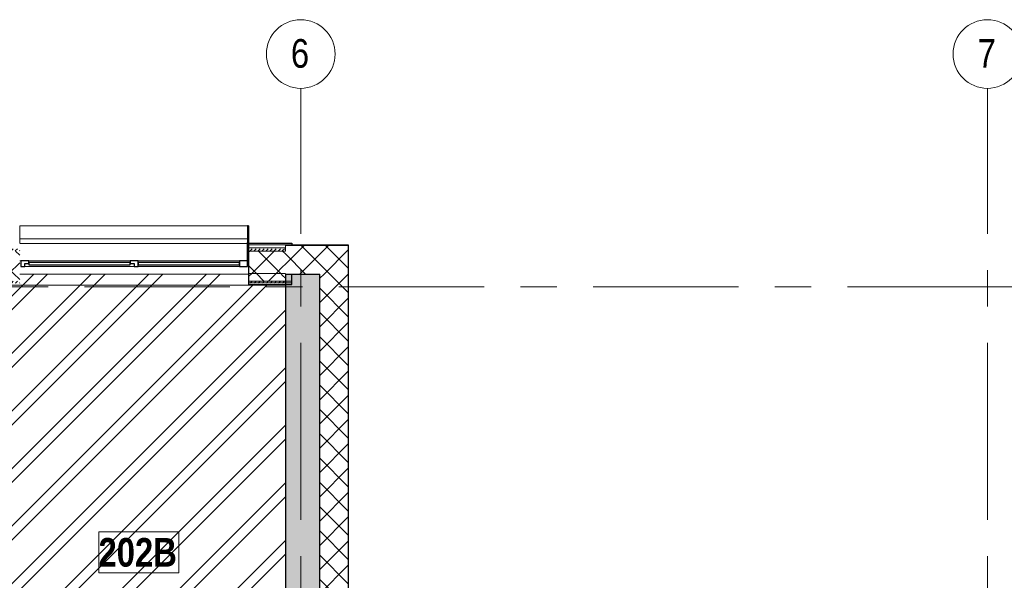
# Model space of a CAD drawing. Header units: millimetres. Extents: x -1660 to 55061, y -2461 to 22251.
# Tile 75 of 76: x 27545 to 36147, y 15436 to 20334. Entities that reach past the tile are written whole.
import ezdxf

# ---------------------------------------------------------------- set-up
doc = ezdxf.new("R2010")
doc.units = ezdxf.units.MM
doc.linetypes.add('Grid Line 1_2_', pattern=[2222.5, 1270, -317.5, 317.5, -317.5])
for name, color, linetype, lineweight, true_color in [('Color Fill-3', 7, 'Continuous', 9, 0xc0c040), ('Cut Pattern-2', 7, 'Continuous', 9, 0x787878), ('Cut Pattern-4', 9, 'Continuous', 9, 0x808080)]:
    doc.layers.add(name, color=color, linetype=linetype, lineweight=lineweight, true_color=true_color)
for name, color, linetype, lineweight in [('Common Edges', 7, 'Continuous', 9), ('Cut Pattern-3', 7, 'Continuous', 9), ('Floors', 7, 'Continuous', 9), ('Generic Models', 7, 'Continuous', 9), ('Generic Models-1', 7, 'Continuous', 25), ('Grids', 7, 'Continuous', 9), ('Grids-1', 7, 'Grid Line 1_2_', 9), ('Room Tags', 7, 'Continuous', 9), ('Walls', 7, 'Continuous', 9), ('Walls-1', 7, 'Continuous', 25), ('Windows', 7, 'Continuous', 9), ('Windows-1', 7, 'Continuous', 25)]:
    doc.layers.add(name, color=color, linetype=linetype, lineweight=lineweight)
doc.styles.add('Swis721 Cn BT', font='swissc.ttf', dxfattribs={"height": 250})
doc.styles.add('Swis721 Cn BT_B', font='swisscb.ttf', dxfattribs={"height": 250})
pattern_1 = [(45, (0, 0), (0, 35.355339), [25, -25])]
pattern_2 = [(45, (0, 0), (-106.066, 106.066), []), (135, (0, 0), (-106.066, -106.066), [])]

# ---------------------------------------------------------------- blocks, each defined once
blk = doc.blocks.new('1_0 W - 2x2 - -A-03-V12-2 Korruse põrandate plaan')
at = {"layer": 'Windows'}
for p, q in [((-1000, 186), (-1000, 223)), ((990, 223), (-1000, 223)), ((-990, 31), (-1000, 31)), ((-920, 31), (-35, 31)), ((35, 31), (920, 31)), ((1000, 31), (990, 31)), ((0, -19), (-955, -19)), ((920, -19), (35, -19))]:
    blk.add_line(p, q, dxfattribs=at)
at = {"layer": 'Windows-1'}
for p, q in [((-920, 31), (-990, 31)), ((-990, 31), (-990, -19)), ((-955, -19), (-955, 6)), ((-955, 6), (-920, 6)), ((-920, 6), (-920, 31)), ((-35, 16), (-920, 16)), ((-920, 16), (-920, -4)), ((35, 31), (-35, 31)), ((-35, 31), (-35, 6)), ((-35, -4), (-35, 16)), ((-35, 6), (0, 6)), ((0, 6), (0, -19)), ((35, -19), (35, 31)), ((920, 16), (35, 16)), ((35, 16), (35, -4)), ((990, 31), (920, 31)), ((920, 31), (920, -19)), ((920, -4), (920, 16)), ((990, -19), (990, 31)), ((-990, -19), (-955, -19)), ((-920, -4), (-35, -4)), ((0, -19), (35, -19)), ((35, -4), (920, -4)), ((920, -19), (990, -19))]:
    blk.add_line(p, q, dxfattribs=at)
blk = doc.blocks.new('Generic Models 18 - Generic Models 17-1525957-2 Korruse põrandate plaan')
at = {"layer": 'Generic Models'}
for q in [(29534.7, 18532.9), (27544.7, 18419.9)]:
    blk.add_line((27544.7, 18532.9), q, dxfattribs=at)
at = {"layer": 'Generic Models-1'}
for p, q in [((29544.7, 18532.9), (29534.7, 18532.9)), ((29534.7, 18532.9), (29534.7, 18388.5)), ((29544.7, 18532.9), (29544.7, 18388.5)), ((29534.7, 18232.9), (29534.7, 18388.5)), ((29544.7, 18232.9), (29544.7, 18388.5)), ((29534.7, 18232.9), (29544.7, 18232.9))]:
    blk.add_line(p, q, dxfattribs=at)
blk = doc.blocks.new('Grid - M_Grid Head - Circle väike-415116-2 Korruse põrandate plaan')
at = {"layer": 'Grids'}
blk.add_circle((0, 0), 3, dxfattribs=at)
blk = doc.blocks.new('1_0 Room Tag - 2_5mm Nr-411650-2 Korruse põrandate plaan')
at = {"layer": 'Room Tags'}
for p, q in [((3.5, 1.8), (-3.5, 1.8)), ((-3.5, 1.8), (-3.5, -1.8)), ((3.5, 1.8), (3.5, -1.8)), ((3.5, -1.8), (-3.5, -1.8))]:
    blk.add_line(p, q, dxfattribs=at)

msp = doc.modelspace()

# ---------------------------------------------------------------- hatches: boundary and pattern name
at = {"layer": 'Color Fill-3'}
h = msp.add_hatch(dxfattribs=at)
h.set_pattern_fill('FP_3', color=256, style=0, pattern_type=2)
h.set_pattern_definition([(45, (0, 0), (-251.447, 251.447), []), (45, (0, 381), (-251.447, 251.447), [])])
h.paths.add_polyline_path([(27163.8, 13151.6), (27163.8, 13236.1), (27153.8, 13236.1), (27153.8, 13151.6)], flags=0)
h.paths.add_polyline_path([(28053.8, 13151.6), (28053.8, 13236.1), (28936, 13236.1), (28936, 13767.1), (29866, 13767.1), (29866, 18020.9), (29544.7, 18020.9), (29544.7, 18111.9), (27544.7, 18111.9), (27544.7, 18020.9), (27252.1, 18020.9), (27252.1, 17831.9), (27166.3, 17831.9), (27166.3, 13236.1), (27178.8, 13236.1), (27178.8, 14086.1), (27228.8, 14086.1), (27229.2, 13236.1), (28043.8, 13236.1), (28043.8, 13151.6)], flags=0)
at = {"layer": 'Cut Pattern-2'}
msp.add_hatch(color=256, dxfattribs=at).paths.add_polyline_path([(29866, 11777.1), (30166, 11778.1), (30166, 18111.9), (29866, 18111.9), (29866, 11845.5)], flags=0)
at = {"layer": 'Cut Pattern-3'}
h = msp.add_hatch(dxfattribs=at)
h.set_pattern_fill('FP_1', color=256, style=0, pattern_type=2)
h.set_pattern_definition(pattern_1)
h.paths.add_polyline_path([(27252.1, 18035.9), (27544.7, 18035.9), (27544.7, 18050.9), (27252.1, 18050.8)], flags=0)
h.paths.add_polyline_path([(29842, 18035.9), (29842, 18050.9), (29544.7, 18050.9), (29544.7, 18035.9), (29805.4, 18035.9)], flags=0)
h = msp.add_hatch(dxfattribs=at)
h.set_pattern_fill('FP_1', color=256, style=0, pattern_type=2)
h.set_pattern_definition(pattern_1)
h.paths.add_polyline_path([(27318.2, 18020.9), (27544.7, 18020.9), (27544.7, 18035.9), (27252.1, 18035.9), (27252.1, 18020.9)], flags=0)
h.paths.add_polyline_path([(29793.4, 18020.9), (29842, 18020.9), (29842, 18035.9), (29544.7, 18035.9), (29544.7, 18020.9), (29751.5, 18020.9)], flags=0)
h = msp.add_hatch(dxfattribs=at)
h.set_pattern_fill('FP_1', color=256, style=0, pattern_type=2)
h.set_pattern_definition(pattern_1)
h.paths.add_polyline_path([(29866, 18035.9), (29866, 18050.9), (29842, 18050.8), (29842, 18035.9)], flags=0)
h = msp.add_hatch(dxfattribs=at)
h.set_pattern_fill('FP_1', color=256, style=0, pattern_type=2)
h.set_pattern_definition(pattern_1)
h.paths.add_polyline_path([(29866, 18020.9), (29866, 18035.9), (29842, 18035.9), (29842, 18020.9)], flags=0)
at = {"layer": 'Cut Pattern-4'}
h = msp.add_hatch(dxfattribs=at)
h.set_pattern_fill('FP_1', color=256, style=0, pattern_type=2)
h.set_pattern_definition(pattern_1)
h.paths.add_polyline_path([(27544.7, 18311.9), (27544.7, 18341.9), (27252.1, 18341.9), (27252.1, 18311.9)], flags=0)
h.paths.add_polyline_path([(29842, 18311.9), (29842, 18341.9), (29544.7, 18341.9), (29544.7, 18311.9), (29751.5, 18311.9)], flags=0)
h = msp.add_hatch(dxfattribs=at)
h.set_pattern_fill('FP_1', color=256, style=0, pattern_type=2)
h.set_pattern_definition(pattern_1)
h.paths.add_polyline_path([(29864.2, 18311.9), (29866, 18311.9), (29866, 18341.9), (29842, 18341.9), (29842, 18311.9)], flags=0)
h = msp.add_hatch(dxfattribs=at)
h.set_pattern_fill('FP_2', color=256, style=0, pattern_type=2)
h.set_pattern_definition(pattern_2)
h.paths.add_polyline_path([(29866, 18111.9), (30416, 18111.9), (30416, 18361.9), (29866, 18361.9), (29866, 18116.9)], flags=0)
h = msp.add_hatch(dxfattribs=at)
h.set_pattern_fill('FP_2', color=256, style=0, pattern_type=2)
h.set_pattern_definition(pattern_2)
h.paths.add_polyline_path([(27252.1, 18116.9), (27544.7, 18116.9), (27544.7, 18311.9), (27252.1, 18311.9)], flags=0)
h.paths.add_polyline_path([(29751.5, 18116.9), (29842, 18116.9), (29842, 18311.9), (29544.7, 18311.9), (29544.7, 18116.9)], flags=0)
h = msp.add_hatch(dxfattribs=at)
h.set_pattern_fill('FP_2', color=256, style=0, pattern_type=2)
h.set_pattern_definition(pattern_2)
h.paths.add_polyline_path([(29866, 18116.9), (29866, 18311.9), (29842, 18311.9), (29842, 18116.9), (29865.9, 18116.9)], flags=0)
h = msp.add_hatch(dxfattribs=at)
h.set_pattern_fill('FP_2', color=256, style=0, pattern_type=2)
h.set_pattern_definition(pattern_2)
h.paths.add_polyline_path([(27544.7, 18050.9), (27544.7, 18116.9), (27252.1, 18116.9), (27252.1, 18050.9)], flags=0)
h.paths.add_polyline_path([(29544.7, 18050.9), (29842, 18050.9), (29842, 18116.9), (29544.7, 18116.9), (29544.7, 18111.9)], flags=0)
h = msp.add_hatch(dxfattribs=at)
h.set_pattern_fill('FP_2', color=256, style=0, pattern_type=2)
h.set_pattern_definition(pattern_2)
h.paths.add_polyline_path([(29866, 18050.9), (29865.9, 18116.9), (29842, 18116.9), (29842, 18050.9)], flags=0)
h = msp.add_hatch(dxfattribs=at)
h.set_pattern_fill('FP_2', color=256, style=0, pattern_type=2)
h.set_pattern_definition(pattern_2)
h.paths.add_polyline_path([(30166, 11824.1), (30416, 11824.1), (30416, 18111.9), (30166, 18111.9), (30166, 11847.7)], flags=0)

# ---------------------------------------------------------------- linework, layer by layer
at = {"layer": 'Common Edges'}
for p, q in [((29544.7, 18366.9), (29921, 18366.9)), ((29544.7, 18341.9), (29866, 18341.9)), ((29866, 18311.9), (29866, 18362.9)), ((29866, 18362.9), (29921, 18362.9)), ((29866, 18361.9), (30417, 18361.9)), ((30416, 11824.1), (30416, 18362.9)), ((29544.7, 18311.9), (29866, 18311.9)), ((29544.7, 18116.9), (29866, 18116.9)), ((29544.7, 18050.9), (29921, 18050.9)), ((29544.7, 18035.9), (29921, 18035.9))]:
    msp.add_line(p, q, dxfattribs=at)
at = {"layer": 'Floors'}
msp.add_line((29544.7, 18111.9), (27544.7, 18111.9), dxfattribs=at)
at = {"layer": 'Grids-1'}
for p, q in [((30000, 19734.2), (30000, 17234.2)), ((36000, 19734.2), (36000, 17234.2)), ((1439.8, 18000), (35035.1, 18000)), ((35035.1, 18000), (37535.1, 18000)), ((30000, 17234.2), (30000, 639.2)), ((36000, 17234.2), (36000, 639.2))]:
    msp.add_line(p, q, dxfattribs=at)
at = {"layer": 'Walls'}
for p, q in [((27544.7, 18377.9), (29534.7, 18377.9)), ((29866, 18015.9), (27252.1, 18015.9))]:
    msp.add_line(p, q, dxfattribs=at)
at = {"layer": 'Walls-1'}
for p, q in [((29544.7, 18382.9), (29921, 18382.9)), ((29544.7, 18382.9), (29544.7, 18020.9)), ((29921, 18382.9), (29921, 18362.9)), ((30417, 18362.9), (29921, 18362.9)), ((30417, 11824.1), (30417, 18362.9)), ((29866, 18111.9), (29866, 13767.1)), ((29866, 18111.9), (30166, 18111.9)), ((29921, 18020.9), (29921, 18111.9)), ((30166, 11824.1), (30166, 18111.9)), ((29544.7, 18020.9), (29921, 18020.9))]:
    msp.add_line(p, q, dxfattribs=at)

# ---------------------------------------------------------------- block references
at = {"layer": 'Generic Models'}
msp.add_blockref('Generic Models 18 - Generic Models 17-1525957-2 Korruse põrandate plaan', (0, 0), dxfattribs=at)
at = {"layer": 'Grids', "xscale": 99.99999999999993, "yscale": 99.99999999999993, "zscale": 99.99999999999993, "rotation": 180}
for p in [(30000, 20034.2), (36000, 20034.2)]:
    msp.add_blockref('Grid - M_Grid Head - Circle väike-415116-2 Korruse põrandate plaan', p, dxfattribs=at)
at = {"layer": 'Room Tags', "xscale": 99.99999999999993, "yscale": 99.99999999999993, "zscale": 99.99999999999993}
msp.add_blockref('1_0 Room Tag - 2_5mm Nr-411650-2 Korruse põrandate plaan', (28585.4, 15680.6), dxfattribs=at)
at = {"layer": 'Windows'}
msp.add_blockref('1_0 W - 2x2 - -A-03-V12-2 Korruse põrandate plaan', (28544.7, 18196.9), dxfattribs=at)

# ---------------------------------------------------------------- texts
at = {"layer": 'Grids', "char_height": 250, "width": 200.422, "attachment_point": 1, "style": 'Swis721 Cn BT'}
for s, insert in [('\\fSwis721 Cn BT|b0|i0|c186|p34|;6', (29914.1, 20164.6)), ('\\fSwis721 Cn BT|b0|i0|c186|p34|;7', (35914.1, 20164.6))]:
    msp.add_mtext(s, dxfattribs=dict(at, insert=insert))
at = {"layer": 'Room Tags', "insert": (28233.3, 15805.1), "char_height": 250, "width": 849.789, "attachment_point": 1, "style": 'Swis721 Cn BT_B'}
msp.add_mtext('202B', dxfattribs=at)

doc.saveas('drawing.dxf')
